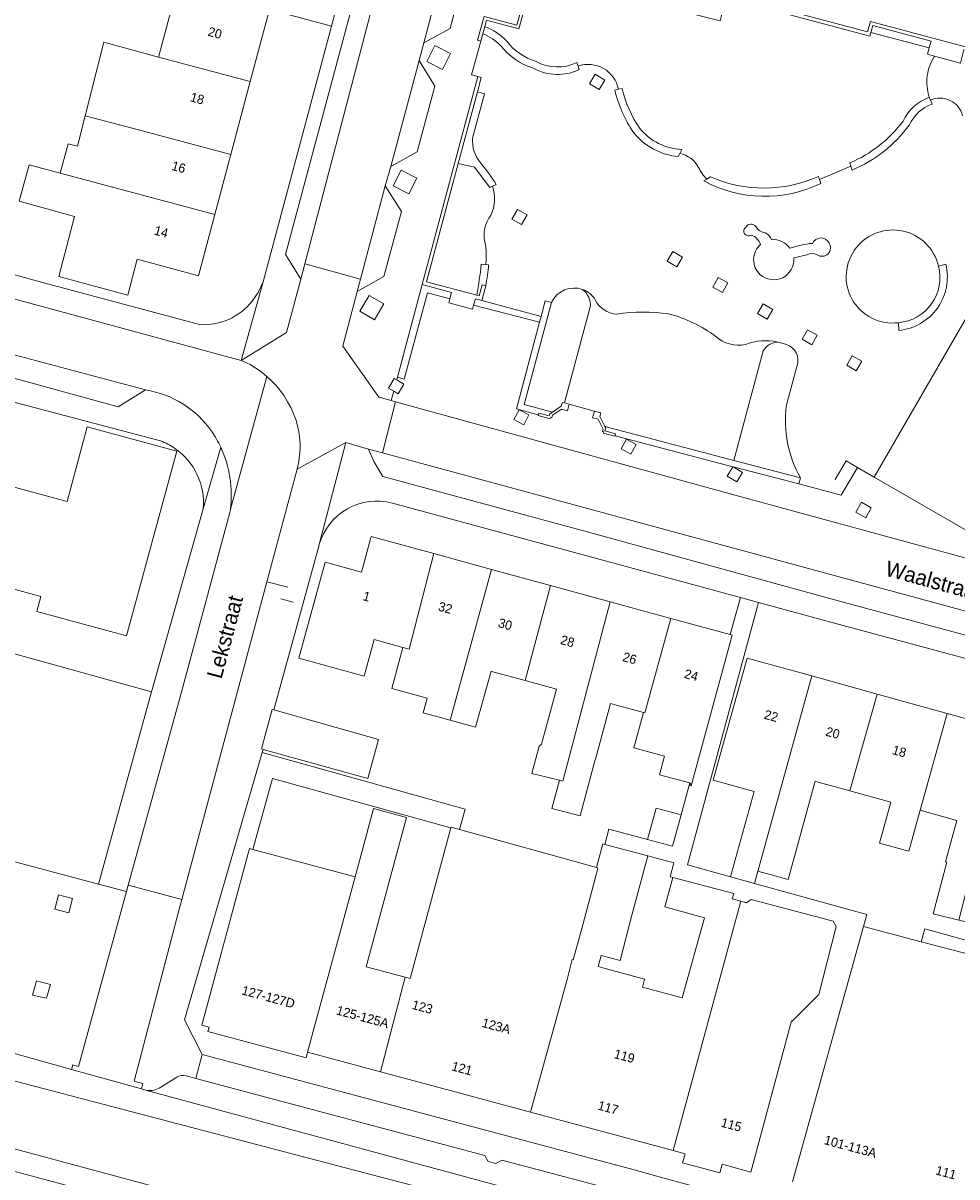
# Model space of a CAD drawing. Header units: metres. Extents: x 151448 to 154749, y 463108 to 465296.
# Tile 217 of 256: x 153521 to 153597, y 463524 to 463618. Entities that reach past the tile are written whole.
import ezdxf
from ezdxf.enums import TextEntityAlignment as Align

# ---------------------------------------------------------------- set-up
doc = ezdxf.new("R2010")
doc.units = ezdxf.units.M
for name, color, linetype, lineweight in [('B-PV-GR-BEPLANTING_CULTUUR_BODEMBEDEKKER-GV', 253, 'Continuous', 9), ('B-PV-GR-GROENVOORZIENING-GV', 253, 'Continuous', 9), ('B-PV-GR-HAAG-GV', 253, 'Continuous', 9), ('B-PV-IE-MEUBILAIR_WEGMEUBILAIR-G', 253, 'Continuous', 9), ('B-PV-IE-TERREINAFSCHEIDING_KUNSTMATIG_HEKWERK-G', 253, 'Continuous', 9), ('B-PV-IE-TERREINAFSCHEIDING_KUNSTMATIG_MUUR-GV', 253, 'Continuous', 9), ('B-PV-OG-BEBOUWING-GV', 1, 'Continuous', 9), ('B-PV-OG-BEBOUWING-T18', 2, 'Continuous', 9), ('B-PV-OG-TERREIN_BEGROEID-GV', 253, 'Continuous', 9), ('B-PV-OG-TERREIN_ERF-GV', 253, 'Continuous', 9), ('B-PV-OG-TOPOGRAFIE-T18', 2, 'Continuous', 9), ('B-PV-VH-GESLOTENVERHARDING_ASFALT-GV', 253, 'Continuous', 9), ('B-PV-VH-GESLOTENVERHARDING_KUNSTSTOF-GV', 253, 'Continuous', 9), ('B-PV-VH-OPENVERHARDING_BETONSTRAATSTEEN-GV', 253, 'Continuous', 9), ('B-PV-VH-OPENVERHARDING_STRAATBAKSTEEN-GV', 253, 'Continuous', 9), ('B-PV-VH-OPENVERHARDING_TEGEL-GV', 253, 'Continuous', 9)]:
    doc.layers.add(name, color=color, linetype=linetype, lineweight=lineweight)
doc.styles.add('Drong', font='txt', dxfattribs={"height": 1.8})

msp = doc.modelspace()

# ---------------------------------------------------------------- linework, layer by layer
at = {"layer": 'B-PV-GR-BEPLANTING_CULTUUR_BODEMBEDEKKER-GV', "flags": 128}
for points in [[(153602.296, 463613.42), (153602.007, 463613.497), (153602.173, 463614.116), (153597.438, 463615.386), (153597.153, 463614.319), (153595.043, 463614.885)], [(153594.628, 463611.545), (153594.726, 463611.296)]]:
    msp.add_lwpolyline(points, dxfattribs=at)
at = {"layer": 'B-PV-GR-BEPLANTING_CULTUUR_BODEMBEDEKKER-GV'}
for points in [[(153595.043, 463614.885, 0.098206), (153594.458, 463613.288)], [(153594.458, 463613.288, 0.097556), (153594.628, 463611.545)], [(153594.726, 463611.296, -0.472964), (153597.325, 463610.039)]]:
    msp.add_lwpolyline(points, format="xyb", dxfattribs=at)
at = {"layer": 'B-PV-GR-GROENVOORZIENING-GV', "flags": 128}
for points in [[(153558.526, 463617.277), (153558.365, 463616.689)], [(153566.191, 463613.783), (153566.098, 463614.066), (153566.001, 463614.357)], [(153569.673, 463612.249), (153569.377, 463612.187), (153569.084, 463612.125)], [(153557.924, 463611.98), (153556.367, 463606.166), (153557.677, 463605.868), (153558.94, 463604.207), (153559.141, 463604.312), (153559.435, 463604.467)], [(153557.521, 463608.218), (153558.496, 463611.827), (153557.924, 463611.98)], [(153594.726, 463611.296), (153594.628, 463611.545)], [(153594.849, 463610.987), (153594.726, 463611.296)], [(153574.243, 463606.721), (153574.362, 463606.975), (153574.516, 463607.303)], [(153588.166, 463606.207), (153588.256, 463605.933), (153588.356, 463605.63)], [(153576.858, 463605.064), (153576.564, 463604.894), (153576.316, 463604.743)], [(153585.823, 463604.547), (153585.708, 463604.864), (153585.617, 463605.114)], [(153558.835, 463597.94), (153558.593, 463597.956), (153558.235, 463597.978)], [(153595.972, 463597.979), (153595.367, 463597.834)], [(153557.874, 463595.46), (153558.072, 463595.407), (153558.312, 463596.303), (153558.608, 463596.224)], [(153592.118, 463593.23), (153592.149, 463592.601)]]:
    msp.add_lwpolyline(points, dxfattribs=at)
at = {"layer": 'B-PV-GR-GROENVOORZIENING-GV'}
for points in [[(153560.288, 463616.115, 0.111431), (153558.526, 463617.277)], [(153558.365, 463616.689, -0.109464), (153559.832, 463615.724)], [(153562.689, 463614.447, -0.155608), (153560.288, 463616.115)], [(153559.832, 463615.724, 0.150764), (153562.455, 463613.891)], [(153566.001, 463614.357, -0.242755), (153562.689, 463614.447)], [(153562.455, 463613.891, 0.233411), (153566.191, 463613.783)], [(153571.104, 463609.014, -0.091765), (153569.673, 463612.249)], [(153569.084, 463612.125, 0.091857), (153570.623, 463608.654)], [(153594.628, 463611.545, 0.195785), (153592.493, 463609.599)], [(153593.011, 463609.29, -0.201704), (153594.849, 463610.987)], [(153592.493, 463609.599, -0.134079), (153588.166, 463606.207)], [(153570.623, 463608.654, 0.201895), (153574.243, 463606.721)], [(153574.516, 463607.303, -0.213005), (153571.104, 463609.014)], [(153588.356, 463605.63, 0.135303), (153593.011, 463609.29)], [(153558.191, 463606.184, -0.189898), (153557.521, 463608.218)], [(153559.435, 463604.467, 0.048961), (153558.191, 463606.184)], [(153585.617, 463605.114, -0.212125), (153576.858, 463605.064)], [(153576.316, 463604.743, 0.241506), (153585.823, 463604.547)], [(153558.235, 463597.978, -0.01629), (153557.874, 463595.46)], [(153558.608, 463596.224, 0.011033), (153558.835, 463597.94)], [(153595.367, 463597.834, -0.467208), (153592.118, 463593.23)], [(153592.149, 463592.601, 0.456563), (153595.972, 463597.979)]]:
    msp.add_lwpolyline(points, format="xyb", dxfattribs=at)
at = {"layer": 'B-PV-GR-GROENVOORZIENING-GV', "flags": 128}
for points in [[(153589.884, 463616.802), (153594.619, 463615.544), (153594.771, 463616.11), (153590.039, 463617.379)], [(153555.738, 463615.086), (153554.452, 463615.737), (153553.801, 463614.453), (153555.085, 463613.803)], [(153568.275, 463612.941), (153567.481, 463613.405), (153567.027, 463612.626), (153567.821, 463612.163)], [(153553.008, 463604.978), (153551.722, 463605.629), (153551.071, 463604.345), (153552.355, 463603.695)], [(153561.176, 463602.432), (153560.725, 463601.645), (153561.508, 463601.195), (153561.961, 463601.982)], [(153573.787, 463599.007), (153573.342, 463598.224), (153574.124, 463597.779), (153574.569, 463598.562)], [(153555.685, 463595.165), (153555.826, 463595.693), (153553.442, 463596.332), (153551.423, 463588.794), (153551.977, 463588.645), (153553.86, 463595.645)], [(153577.487, 463596.902), (153577.042, 463596.12), (153577.825, 463595.675), (153578.27, 463596.457)], [(153549.563, 463593.463), (153550.321, 463594.758), (153549.143, 463595.449), (153548.385, 463594.154)], [(153558.29, 463595.032), (153557.754, 463595.176), (153557.611, 463594.644), (153562.967, 463593.267), (153563.094, 463593.745)], [(153563.935, 463594.867), (153563.429, 463595.002), (153563.094, 463593.745), (153562.967, 463593.267), (153561.089, 463586.229), (153562.863, 463585.742), (153562.904, 463585.888), (153563.753, 463585.65), (153563.802, 463585.827), (153564.015, 463585.968), (153561.723, 463586.577)], [(153581.132, 463594.752), (153580.675, 463593.977), (153581.45, 463593.52), (153581.907, 463594.295)], [(153584.747, 463592.657), (153584.296, 463591.878), (153585.075, 463591.427), (153585.526, 463592.206)], [(153588.372, 463590.55), (153587.92, 463589.772), (153588.698, 463589.319), (153589.15, 463590.097)], [(153551.123, 463587.672), (153551.497, 463587.459), (153551.948, 463588.249), (153551.366, 463588.581), (153551.162, 463588.698), (153550.711, 463587.906)], [(153561.686, 463584.939), (153562.108, 463585.734), (153561.315, 463586.154), (153560.894, 463585.359)], [(153584.021, 463580.131), (153584.154, 463580.636), (153578.741, 463582.031), (153568.271, 463584.8), (153568.341, 463584.662), (153568.282, 463584.446), (153569.147, 463584.211), (153569.103, 463584.05), (153578.682, 463581.534), (153578.69, 463581.531)], [(153570.033, 463583.779), (153569.591, 463582.995), (153570.373, 463582.554), (153570.815, 463583.338)], [(153578.69, 463581.531), (153578.682, 463581.534), (153578.211, 463580.769), (153578.988, 463580.292), (153579.459, 463581.058)], [(153589.462, 463577.388), (153589.918, 463578.183), (153589.125, 463578.638), (153588.669, 463577.843)], [(153525.032, 463546.453), (153523.905, 463546.749), (153523.6, 463545.588), (153524.727, 463545.292)], [(153523.252, 463539.461), (153522.096, 463539.777), (153521.794, 463538.608), (153522.933, 463538.355)]]:
    msp.add_lwpolyline(points, close=True, dxfattribs=at)
at = {"layer": 'B-PV-GR-HAAG-GV', "flags": 128}
for points in [[(153558.526, 463617.277), (153558.365, 463616.689)], [(153566.191, 463613.783), (153566.098, 463614.066), (153566.001, 463614.357)], [(153569.673, 463612.249), (153569.377, 463612.187), (153569.084, 463612.125)], [(153557.521, 463608.218), (153558.496, 463611.827), (153557.924, 463611.98), (153556.367, 463606.166)], [(153594.849, 463610.987), (153594.726, 463611.296), (153594.628, 463611.545)], [(153574.243, 463606.721), (153574.362, 463606.975)], [(153574.362, 463606.975), (153574.516, 463607.303)], [(153556.367, 463606.166), (153557.677, 463605.868), (153558.94, 463604.207), (153559.141, 463604.312), (153559.435, 463604.467)], [(153588.166, 463606.207), (153588.256, 463605.933), (153588.356, 463605.63)], [(153576.858, 463605.064), (153576.564, 463604.894), (153576.316, 463604.743)], [(153585.708, 463604.864), (153585.617, 463605.114)], [(153585.823, 463604.547), (153585.708, 463604.864)], [(153558.835, 463597.94), (153558.593, 463597.956), (153558.235, 463597.978)], [(153595.972, 463597.979), (153595.367, 463597.834)], [(153557.874, 463595.46), (153558.072, 463595.407), (153558.312, 463596.303), (153558.608, 463596.224)], [(153592.118, 463593.23), (153592.149, 463592.601)]]:
    msp.add_lwpolyline(points, dxfattribs=at)
at = {"layer": 'B-PV-GR-HAAG-GV'}
for points in [[(153560.288, 463616.115, 0.111431), (153558.526, 463617.277)], [(153558.365, 463616.689, -0.109464), (153559.832, 463615.724)], [(153562.689, 463614.447, -0.155608), (153560.288, 463616.115)], [(153559.832, 463615.724, 0.150764), (153562.455, 463613.891)], [(153566.001, 463614.357, -0.242755), (153562.689, 463614.447)], [(153562.455, 463613.891, 0.233411), (153566.191, 463613.783)], [(153571.104, 463609.014, -0.091765), (153569.673, 463612.249)], [(153569.084, 463612.125, 0.091857), (153570.623, 463608.654)], [(153594.628, 463611.545, 0.195785), (153592.493, 463609.599)], [(153593.011, 463609.29, -0.201704), (153594.849, 463610.987)], [(153592.493, 463609.599, -0.134079), (153588.166, 463606.207)], [(153570.623, 463608.654, 0.201895), (153574.243, 463606.721)], [(153574.516, 463607.303, -0.213005), (153571.104, 463609.014)], [(153588.356, 463605.63, 0.135303), (153593.011, 463609.29)], [(153558.191, 463606.184, -0.189898), (153557.521, 463608.218)], [(153559.435, 463604.467, 0.048961), (153558.191, 463606.184)], [(153585.617, 463605.114, -0.212125), (153576.858, 463605.064)], [(153576.316, 463604.743, 0.241506), (153585.823, 463604.547)], [(153558.235, 463597.978, -0.01629), (153557.874, 463595.46)], [(153558.608, 463596.224, 0.011033), (153558.835, 463597.94)], [(153595.367, 463597.834, -0.467208), (153592.118, 463593.23)], [(153592.149, 463592.601, 0.456563), (153595.972, 463597.979)]]:
    msp.add_lwpolyline(points, format="xyb", dxfattribs=at)
at = {"layer": 'B-PV-GR-HAAG-GV', "flags": 128}
for points in [[(153589.884, 463616.802), (153594.619, 463615.544), (153594.771, 463616.11), (153590.039, 463617.379)], [(153555.685, 463595.165), (153555.826, 463595.693), (153553.442, 463596.332), (153551.423, 463588.794), (153551.977, 463588.645), (153553.86, 463595.645)], [(153558.29, 463595.032), (153557.754, 463595.176), (153557.611, 463594.644), (153562.967, 463593.267), (153563.094, 463593.745)]]:
    msp.add_lwpolyline(points, close=True, dxfattribs=at)
at = {"layer": 'B-PV-IE-MEUBILAIR_WEGMEUBILAIR-G', "flags": 128}
for points in [[(153540.822, 463572.192), (153542.512, 463571.739)], [(153541.95, 463570.802), (153542.964, 463570.53)]]:
    msp.add_lwpolyline(points, dxfattribs=at)
at = {"layer": 'B-PV-IE-TERREINAFSCHEIDING_KUNSTMATIG_HEKWERK-G', "flags": 128}
for points in [[(153558.204, 463616.102), (153557.451, 463613.356), (153557.965, 463613.218)], [(153563.094, 463593.745), (153563.429, 463595.002)], [(153562.967, 463593.267), (153563.094, 463593.745)], [(153562.863, 463585.742), (153561.089, 463586.229), (153562.967, 463593.267)], [(153565.381, 463586.598), (153567.415, 463586.048)], [(153569.103, 463584.05), (153578.682, 463581.534)], [(153578.682, 463581.534), (153578.69, 463581.531)], [(153578.69, 463581.531), (153584.021, 463580.131)], [(153584.021, 463580.131), (153587.462, 463579.227), (153588.799, 463581.471)], [(153588.799, 463581.471), (153587.868, 463582.008), (153586.979, 463580.491)], [(153588.799, 463581.471), (153590.152, 463580.69)]]:
    msp.add_lwpolyline(points, dxfattribs=at)
at = {"layer": 'B-PV-IE-TERREINAFSCHEIDING_KUNSTMATIG_MUUR-GV', "flags": 128}
for points in [[(153564.729, 463621.016), (153564.877, 463621.556), (153563.009, 463622.068), (153562.786, 463621.255), (153562.224, 463621.409), (153561.122, 463617.386), (153558.474, 463618.112), (153557.943, 463616.173), (153558.204, 463616.102), (153558.365, 463616.689), (153558.526, 463617.277), (153558.672, 463617.812), (153561.291, 463617.094), (153562.384, 463621.082), (153564.582, 463620.48)], [(153577.533, 463618.357), (153577.777, 463618.292), (153578.135, 463619.631), (153589.804, 463616.502), (153589.884, 463616.802), (153590.039, 463617.379), (153594.771, 463616.11), (153594.619, 463615.544), (153594.482, 463615.035), (153595.043, 463614.885), (153597.153, 463614.319), (153597.438, 463615.386), (153602.173, 463614.116), (153602.007, 463613.497), (153602.296, 463613.42), (153602.533, 463614.301), (153589.849, 463617.702), (153589.62, 463616.848), (153577.966, 463619.973)], [(153557.965, 463613.218), (153553.442, 463596.332), (153555.826, 463595.693), (153555.685, 463595.165), (153555.601, 463594.853), (153557.529, 463594.337), (153557.611, 463594.644), (153557.754, 463595.176), (153558.29, 463595.032), (153558.608, 463596.224), (153558.312, 463596.303), (153558.072, 463595.407), (153557.874, 463595.46), (153553.792, 463596.554), (153556.367, 463606.166), (153557.924, 463611.98), (153558.236, 463613.145)], [(153562.904, 463585.888), (153562.863, 463585.742), (153562.85, 463585.695), (153563.835, 463585.42), (153563.862, 463585.516), (153563.959, 463585.489), (153564.02, 463585.709), (153564.764, 463586.204), (153565.234, 463586.072), (153565.381, 463586.598), (153564.988, 463586.708), (153564.822, 463586.754), (153564.736, 463586.447), (153564.015, 463585.968), (153563.802, 463585.827), (153563.753, 463585.65)], [(153569.103, 463584.05), (153569.147, 463584.211), (153568.282, 463584.446), (153568.341, 463584.662), (153568.271, 463584.8), (153567.865, 463585.596), (153567.948, 463585.903), (153567.415, 463586.048), (153567.424, 463586.031), (153567.283, 463585.509), (153567.734, 463585.386), (153568.143, 463584.584), (153568.087, 463584.378), (153568.184, 463584.352), (153568.16, 463584.26), (153569.092, 463584.007)]]:
    msp.add_lwpolyline(points, close=True, dxfattribs=at)
at = {"layer": 'B-PV-OG-BEBOUWING-GV', "flags": 128}
for points in [[(153533.585, 463620.653), (153531.449, 463621.223), (153531.104, 463619.928), (153533.24, 463619.358), (153532.074, 463614.984), (153532.027, 463614.808), (153539.467, 463612.824), (153541.025, 463618.67)], [(153537.885, 463606.891), (153539.467, 463612.824), (153532.027, 463614.808), (153527.575, 463616.004), (153526.064, 463610.042), (153529.981, 463608.998)], [(153536.588, 463602.025), (153537.885, 463606.891), (153529.981, 463608.998), (153526.064, 463610.042), (153525.439, 463607.576), (153524.669, 463607.771), (153524.022, 463605.375)], [(153524.022, 463605.375), (153521.505, 463606.055), (153520.703, 463603.087), (153525.208, 463601.868), (153523.92, 463596.985), (153529.519, 463595.476), (153530.285, 463598.381), (153535.261, 463597.047), (153536.588, 463602.025)], [(153551.858, 463566.848), (153552.375, 463566.707), (153554.384, 463574.474), (153549.306, 463575.862), (153548.517, 463572.978), (153545.546, 463573.79), (153543.41, 463565.977), (153546.381, 463565.165), (153548.715, 463564.526), (153549.524, 463567.486)], [(153555.72, 463560.931), (153559.072, 463573.192), (153554.384, 463574.474), (153552.375, 463566.707), (153551.858, 463566.848), (153550.958, 463563.502), (153553.843, 463562.722), (153553.518, 463561.534)], [(153561.809, 463564.153), (153563.873, 463571.879), (153559.072, 463573.192), (153555.72, 463560.931), (153557.765, 463560.372), (153559.039, 463564.933), (153559.171, 463564.874)], [(153563.873, 463571.879), (153561.809, 463564.153), (153564.353, 463563.457), (153563.13, 463558.983), (153562.934, 463558.823), (153562.339, 463556.607), (153564.582, 463556.066), (153564.854, 463556), (153568.696, 463570.56)], [(153571.531, 463561.525), (153573.625, 463569.212), (153568.696, 463570.56), (153564.854, 463556), (153564.582, 463556.066), (153563.971, 463553.781), (153566.278, 463553.164), (153567.474, 463557.633), (153567.516, 463557.784), (153568.746, 463562.286), (153568.93, 463562.236), (153571.421, 463561.555)], [(153573.625, 463569.212), (153571.531, 463561.525), (153571.421, 463561.555), (153570.642, 463558.69), (153573.123, 463558.016), (153572.714, 463556.508), (153575.166, 463555.842), (153575.233, 463555.824), (153575.18, 463555.631), (153575.277, 463555.605), (153578.603, 463567.851), (153578.459, 463567.89)], [(153580.728, 463548.76), (153585.08, 463564.536), (153579.823, 463565.991), (153577.649, 463558.132), (153577.079, 463556.072), (153580.408, 463555.15), (153578.774, 463549.303), (153578.475, 463548.229), (153580.43, 463547.686), (153580.707, 463548.684)], [(153590.387, 463563.068), (153585.08, 463564.536), (153580.728, 463548.76), (153580.707, 463548.684), (153583.159, 463548.003), (153585.367, 463555.982), (153585.5, 463555.945), (153588.185, 463555.202)], [(153593.884, 463553.62), (153596.091, 463561.49), (153590.387, 463563.068), (153588.185, 463555.202), (153591.51, 463554.282), (153590.588, 463550.948), (153592.963, 463550.291)], [(153541.389, 463561.772), (153541.244, 463561.813), (153540.379, 463558.61), (153540.51, 463558.573), (153548.539, 463556.342), (153549.012, 463556.211), (153549.892, 463559.379)], [(153596.091, 463561.49), (153593.884, 463553.62), (153596.869, 463552.794), (153595.938, 463549.431), (153596.054, 463549.399), (153594.954, 463545.217), (153597.017, 463544.696), (153598.083, 463548.838), (153601.035, 463560.122)], [(153549.485, 463553.76), (153548.726, 463550.919), (153547.998, 463548.213), (153544.124, 463533.966), (153550.06, 463532.37), (153552.042, 463540.067), (153548.9, 463540.911), (153552.16, 463553.04)], [(153574.469, 463553.25), (153572.43, 463553.798), (153571.744, 463551.243), (153573.782, 463550.695)], [(153562.248, 463529.094), (153565.202, 463539.89), (153565.633, 463541.493), (153565.713, 463541.472), (153566.394, 463544.017), (153567.557, 463548.366), (153567.714, 463548.932), (153567.587, 463548.967), (153556.48, 463552.069), (153555.783, 463552.264), (153555.762, 463552.185), (153552.473, 463539.951), (153552.042, 463540.067), (153550.06, 463532.37), (153556.104, 463530.745)], [(153544.124, 463533.966), (153547.998, 463548.213), (153539.683, 463550.448), (153539.402, 463550.524), (153535.54, 463536.16), (153536.124, 463536.003), (153536.03, 463535.65), (153544.001, 463533.508)], [(153565.713, 463541.472), (153565.633, 463541.493), (153565.202, 463539.89), (153562.248, 463529.094), (153568.079, 463527.526), (153573.812, 463525.985), (153579.312, 463546.227), (153578.604, 463546.421), (153578.739, 463546.853), (153573.794, 463548.152), (153573.145, 463545.773), (153576.361, 463544.881), (153574.565, 463538.389), (153571.331, 463539.258), (153571.507, 463539.914), (153568.111, 463540.827), (153567.74, 463540.927), (153567.979, 463541.833), (153569.509, 463541.428), (153570.478, 463545.09), (153571.757, 463549.924), (153568.273, 463550.845), (153568.123, 463550.885), (153567.587, 463548.967), (153567.714, 463548.932), (153567.557, 463548.366), (153566.394, 463544.017)], [(153573.812, 463525.985), (153574.787, 463525.723), (153574.593, 463524.999), (153577.625, 463524.184), (153577.807, 463524.864), (153580.136, 463524.238), (153583.437, 463536.517), (153583.494, 463536.501), (153585.657, 463538.663), (153587.063, 463544.176), (153586.82, 463544.609), (153580.158, 463546.367), (153579.793, 463546.096), (153579.312, 463546.227)]]:
    msp.add_lwpolyline(points, close=True, dxfattribs=at)
for points in [[(153600.649, 463598.843), (153590.152, 463580.69), (153598.411, 463575.923)], [(153514.586, 463573.125), (153522.465, 463570.983), (153522.137, 463569.775), (153529.407, 463567.797), (153533.507, 463582.793), (153526.232, 463584.759), (153524.59, 463578.702), (153514.589, 463581.413)], [(153628.865, 463523.323), (153630.001, 463527.458), (153631.434, 463527.106), (153631.957, 463529.023), (153633.137, 463533.349), (153626.888, 463535.095), (153625.489, 463535.486), (153625.206, 463534.61), (153623.076, 463535.183), (153620.863, 463535.778), (153603.274, 463540.51), (153603.208, 463540.527), (153597.302, 463542.072), (153593.97, 463542.943), (153589.274, 463544.171), (153583.522, 463523.446)]]:
    msp.add_lwpolyline(points, dxfattribs=at)
at = {"layer": 'B-PV-OG-TERREIN_BEGROEID-GV'}
for points in [[(153566.467, 463595.926, 0.389978), (153563.935, 463594.867)], [(153567.085, 463594.504, 0.272695), (153566.467, 463595.926)], [(153582.326, 463591.657, 0.254844), (153581.141, 463590.931)], [(153582.752, 463591.539, 0.023009), (153582.326, 463591.657)], [(153583.95, 463589.965, 0.4091), (153582.752, 463591.539)], [(153584.154, 463580.636, -0.159896), (153583.013, 463586.458)]]:
    msp.add_lwpolyline(points, format="xyb", dxfattribs=at)
at = {"layer": 'B-PV-OG-TERREIN_BEGROEID-GV', "flags": 128}
for points in [[(153563.935, 463594.867), (153561.723, 463586.577), (153564.015, 463585.968), (153564.736, 463586.447), (153564.822, 463586.754), (153564.988, 463586.708)], [(153564.988, 463586.708), (153567.085, 463594.504)], [(153581.141, 463590.931), (153578.741, 463582.031), (153584.154, 463580.636)], [(153583.013, 463586.458), (153583.95, 463589.965)]]:
    msp.add_lwpolyline(points, dxfattribs=at)
at = {"layer": 'B-PV-OG-TERREIN_ERF-GV', "flags": 128}
for points in [[(153539.616, 463594.973), (153540.122, 463595.686), (153540.511, 463596.548), (153546.077, 463617.324), (153541.025, 463618.67), (153539.467, 463612.824), (153537.885, 463606.891), (153536.588, 463602.025), (153535.261, 463597.047), (153530.285, 463598.381), (153529.519, 463595.476), (153523.92, 463596.985), (153525.208, 463601.868), (153520.703, 463603.087), (153521.505, 463606.055), (153524.022, 463605.375), (153524.669, 463607.771), (153525.439, 463607.576), (153526.064, 463610.042), (153527.575, 463616.004), (153532.027, 463614.808), (153532.074, 463614.984), (153533.24, 463619.358)], [(153512.985, 463599.115), (153523.108, 463596.349), (153535.357, 463593.079)], [(153532.182, 463583.626), (153486.295, 463595.733)], [(153514.589, 463581.413), (153524.59, 463578.702), (153526.232, 463584.759), (153533.507, 463582.793), (153529.407, 463567.797), (153522.137, 463569.775), (153522.465, 463570.983), (153514.586, 463573.125)], [(153545.082, 463575.214), (153545.043, 463575.071), (153541.389, 463561.772), (153549.892, 463559.379), (153549.012, 463556.211), (153548.539, 463556.342), (153540.51, 463558.573), (153540.434, 463558.313), (153556.939, 463553.719), (153556.48, 463552.069), (153567.587, 463548.967), (153568.123, 463550.885), (153568.273, 463550.845), (153568.607, 463552.086), (153571.744, 463551.243), (153572.43, 463553.798), (153574.469, 463553.25), (153575.166, 463555.842), (153572.714, 463556.508), (153573.123, 463558.016), (153570.642, 463558.69), (153571.421, 463561.555), (153568.93, 463562.236), (153568.746, 463562.286), (153567.516, 463557.784), (153567.474, 463557.633), (153566.278, 463553.164), (153563.971, 463553.781), (153564.582, 463556.066), (153562.339, 463556.607), (153562.934, 463558.823), (153563.13, 463558.983), (153564.353, 463563.457), (153561.809, 463564.153), (153559.171, 463564.874), (153559.039, 463564.933), (153557.765, 463560.372), (153555.72, 463560.931), (153553.518, 463561.534), (153553.843, 463562.722), (153550.958, 463563.502), (153551.858, 463566.848), (153549.524, 463567.486), (153548.715, 463564.526), (153546.381, 463565.165), (153543.41, 463565.977), (153545.546, 463573.79), (153548.517, 463572.978), (153549.306, 463575.862), (153554.384, 463574.474), (153559.072, 463573.192), (153563.873, 463571.879), (153568.696, 463570.56), (153573.625, 463569.212), (153578.459, 463567.89), (153579.283, 463570.904), (153551.026, 463578.573)], [(153518.903, 463566.708), (153521.101, 463566.101), (153531.453, 463563.245), (153535.651, 463578.115)]]:
    msp.add_lwpolyline(points, dxfattribs=at)
at = {"layer": 'B-PV-OG-TERREIN_ERF-GV'}
for points in [[(153535.357, 463593.079, 0.248459), (153539.616, 463594.973)], [(153533.345, 463583.014, 0.064996), (153532.182, 463583.626)], [(153535.651, 463578.115, 0.273258), (153533.345, 463583.014)], [(153551.026, 463578.573, 0.409399), (153545.082, 463575.214)]]:
    msp.add_lwpolyline(points, format="xyb", dxfattribs=at)
at = {"layer": 'B-PV-OG-TERREIN_ERF-GV', "flags": 128}
for points in [[(153596.091, 463561.49), (153601.035, 463560.122), (153606.486, 463558.614), (153607.759, 463563.216), (153586.233, 463569.018), (153580.747, 463570.507), (153574.99, 463549.197), (153578.475, 463548.229), (153578.774, 463549.303), (153580.408, 463555.15), (153577.079, 463556.072), (153577.649, 463558.132), (153579.823, 463565.991), (153585.08, 463564.536), (153590.387, 463563.068)], [(153518.903, 463566.708), (153517.02, 463559.931), (153516.368, 463557.637), (153514.498, 463551.062), (153514.807, 463550.97), (153516.728, 463550.401), (153520.361, 463549.426), (153522.793, 463548.772), (153527.143, 463547.613), (153531.453, 463563.245), (153521.101, 463566.101)], [(153547.998, 463548.213), (153548.726, 463550.919), (153549.485, 463553.76), (153552.16, 463553.04), (153548.9, 463540.911), (153552.042, 463540.067), (153552.473, 463539.951), (153555.762, 463552.185), (153541.288, 463556.214), (153539.683, 463550.448)], [(153593.884, 463553.62), (153592.963, 463550.291), (153590.588, 463550.948), (153591.51, 463554.282), (153588.185, 463555.202), (153585.5, 463555.945), (153585.367, 463555.982), (153583.159, 463548.003), (153580.707, 463548.684), (153580.43, 463547.686), (153589.547, 463545.154), (153589.274, 463544.171), (153593.97, 463542.943), (153594.26, 463543.99), (153602.081, 463541.825), (153604.541, 463550.713), (153601.473, 463551.562), (153601.186, 463551.641), (153599.288, 463544.122), (153597.017, 463544.696), (153594.954, 463545.217), (153596.054, 463549.399), (153595.938, 463549.431), (153596.869, 463552.794)], [(153568.111, 463540.827), (153571.507, 463539.914), (153571.331, 463539.258), (153574.565, 463538.389), (153576.361, 463544.881), (153573.145, 463545.773), (153573.794, 463548.152), (153573.575, 463548.21), (153573.88, 463549.363), (153571.757, 463549.924), (153570.478, 463545.09), (153569.509, 463541.428), (153567.979, 463541.833), (153567.74, 463540.927)]]:
    msp.add_lwpolyline(points, close=True, dxfattribs=at)
at = {"layer": 'B-PV-VH-GESLOTENVERHARDING_ASFALT-GV', "flags": 128}
for points in [[(153530.637, 463530.988), (153524.944, 463532.569), (153520.32, 463533.853), (153515.624, 463536.656), (153514.396, 463534.603)], [(153505.036, 463530.228), (153516.963, 463527.026), (153566.23, 463513.761), (153567.726, 463519.193), (153513.954, 463533.304)], [(153513.954, 463533.304), (153567.726, 463519.193), (153568.176, 463520.827), (153531.066, 463530.872), (153530.637, 463530.988)]]:
    msp.add_lwpolyline(points, dxfattribs=at)
msp.add_lwpolyline([(153516.963, 463527.026), (153516.87, 463526.712), (153514.831, 463526.142), (153513.302, 463526.203), (153517.691, 463524.928), (153518.616, 463524.751), (153565.775, 463512.108), (153566.23, 463513.761)], close=True, dxfattribs=at)
at = {"layer": 'B-PV-VH-GESLOTENVERHARDING_KUNSTSTOF-GV', "flags": 128}
for points in [[(153595.043, 463614.885), (153594.482, 463615.035), (153594.619, 463615.544), (153589.884, 463616.802), (153589.804, 463616.502), (153578.135, 463619.631), (153577.777, 463618.292), (153577.633, 463617.754), (153564.729, 463621.016), (153564.582, 463620.48), (153562.384, 463621.082), (153561.291, 463617.094), (153558.672, 463617.812), (153558.526, 463617.277)], [(153566.001, 463614.357), (153566.098, 463614.066)], [(153569.377, 463612.187), (153569.673, 463612.249)], [(153574.516, 463607.303), (153574.362, 463606.975)], [(153559.141, 463604.312), (153558.94, 463604.207), (153557.677, 463605.868), (153556.367, 463606.166), (153553.792, 463596.554), (153557.874, 463595.46)], [(153585.617, 463605.114), (153585.708, 463604.864), (153588.256, 463605.933), (153588.166, 463606.207)], [(153576.564, 463604.894), (153576.858, 463605.064)], [(153583.63, 463598.487), (153584.675, 463598.745)], [(153558.235, 463597.978), (153558.593, 463597.956)], [(153567.085, 463594.504), (153564.988, 463586.708), (153565.381, 463586.598), (153567.415, 463586.048), (153567.948, 463585.903), (153567.865, 463585.596), (153568.271, 463584.8), (153578.741, 463582.031), (153581.141, 463590.931)]]:
    msp.add_lwpolyline(points, dxfattribs=at)
at = {"layer": 'B-PV-VH-GESLOTENVERHARDING_KUNSTSTOF-GV'}
for points in [[(153558.526, 463617.277, -0.111431), (153560.288, 463616.115)], [(153560.288, 463616.115, 0.155608), (153562.689, 463614.447)], [(153562.689, 463614.447, 0.242755), (153566.001, 463614.357)], [(153566.098, 463614.066, -0.459057), (153569.377, 463612.187)], [(153594.458, 463613.288, -0.098206), (153595.043, 463614.885)], [(153594.628, 463611.545, -0.097556), (153594.458, 463613.288)], [(153569.673, 463612.249, 0.091765), (153571.104, 463609.014)], [(153592.493, 463609.599, -0.195785), (153594.628, 463611.545)], [(153588.166, 463606.207, 0.134079), (153592.493, 463609.599)], [(153571.104, 463609.014, 0.213005), (153574.516, 463607.303)], [(153574.362, 463606.975, -0.224837), (153575.881, 463605.844)], [(153575.881, 463605.844, 0.078987), (153576.564, 463604.894)], [(153576.858, 463605.064, 0.212125), (153585.617, 463605.114)], [(153559.012, 463601.949, 0.200994), (153559.141, 463604.312)], [(153558.53, 463599.791, -0.227117), (153559.012, 463601.949)], [(153580.547, 463601.039, 0.52657), (153579.719, 463601.001)], [(153581.322, 463600.533, -0.258312), (153580.547, 463601.039)], [(153579.719, 463601.001, 0.965958), (153580.175, 463600.345)], [(153580.175, 463600.345, -0.213006), (153580.926, 463599.589)], [(153581.799, 463599.971, 0.170241), (153581.322, 463600.533)], [(153586.485, 463599.716, 0.626876), (153585.145, 463599.672)], [(153595.367, 463597.834, 0.628872), (153588.698, 463599.318)], [(153558.593, 463597.956, 0.089906), (153558.53, 463599.791)], [(153580.926, 463599.589, 0.44693), (153580.897, 463597.13)], [(153583.3, 463599.273, 0.28134), (153581.799, 463599.971)], [(153585.145, 463599.672, 0.067747), (153583.3, 463599.273)], [(153585.51, 463598.747, 0.838476), (153586.485, 463599.716)], [(153588.698, 463599.318, 0.672481), (153592.118, 463593.23)], [(153580.897, 463597.13, 0.674924), (153583.63, 463598.487)], [(153584.675, 463598.745, -0.239523), (153585.51, 463598.747)], [(153557.874, 463595.46, 0.01629), (153558.235, 463597.978)], [(153592.118, 463593.23, 0.467208), (153595.367, 463597.834)], [(153567.494, 463595.098, 0.165502), (153566.467, 463595.926)], [(153566.467, 463595.926, -0.272695), (153567.085, 463594.504)], [(153569.253, 463593.923, -0.277566), (153567.494, 463595.098)], [(153573.45, 463593.949, 0.07672), (153569.253, 463593.923)], [(153577.284, 463592.112, 0.099521), (153573.45, 463593.949)], [(153579.69, 463591.454, -0.234388), (153577.284, 463592.112)], [(153582.326, 463591.657, 0.149836), (153579.69, 463591.454)], [(153581.141, 463590.931, -0.254844), (153582.326, 463591.657)]]:
    msp.add_lwpolyline(points, format="xyb", dxfattribs=at)
at = {"layer": 'B-PV-VH-OPENVERHARDING_BETONSTRAATSTEEN-GV', "flags": 128}
for points in [[(153551.694, 463633.729), (153542.331, 463598.775), (153542.573, 463598.387), (153543.393, 463597.072), (153543.575, 463596.777), (153543.9, 463598.022), (153551.704, 463627.791), (153553.193, 463633.342), (153574.532, 463712.306), (153577.127, 463721.939), (153577.015, 463721.964), (153577.288, 463723.006), (153577.068, 463722.7), (153575.147, 463721.561), (153572.729, 463712.65), (153569.089, 463698.671)], [(153555.834, 463624.537), (153553.584, 463615.973), (153555.699, 463617.13), (153557.079, 463622.452)], [(153553.194, 463614.518), (153550.887, 463605.926), (153553.029, 463607.111), (153554.469, 463612.432)], [(153550.435, 463604.35), (153548.424, 463596.773), (153548.155, 463595.758), (153549.46, 463596.487), (153550.329, 463596.972), (153551.769, 463602.264)], [(153488.695, 463599.222), (153490.266, 463596.839), (153504.775, 463592.969), (153528.738, 463586.4), (153530.972, 463587.764), (153509.802, 463593.404)], [(153548.424, 463596.773), (153543.9, 463598.022), (153543.575, 463596.777), (153542.406, 463592.438), (153539.666, 463590.729), (153538.744, 463590.156), (153539.451, 463589.822), (153539.931, 463589.537), (153540.3, 463589.289), (153540.824, 463588.871), (153541.153, 463588.573), (153541.611, 463588.089), (153541.824, 463587.831), (153542.215, 463587.289), (153542.504, 463586.813), (153542.757, 463586.333), (153542.935, 463585.955), (153543.162, 463585.364), (153543.282, 463584.964), (153543.415, 463584.351), (153543.473, 463583.933), (153543.513, 463583.413), (153543.513, 463582.995), (153543.482, 463582.471), (153543.411, 463581.951), (153543.273, 463581.339), (153547.233, 463583.502), (153549.078, 463582.964), (153550.215, 463582.653), (153551.277, 463586.812), (153550.919, 463586.911), (153550.131, 463587.128), (153549.92, 463587.186), (153546.984, 463591.328), (153548.155, 463595.758)], [(153549.078, 463582.964), (153549.522, 463581.951), (153550.233, 463580.73), (153567.239, 463576.14), (153586.742, 463570.772), (153613.928, 463563.435), (153614.433, 463565.21), (153550.215, 463582.653)]]:
    msp.add_lwpolyline(points, close=True, dxfattribs=at)
at = {"layer": 'B-PV-VH-OPENVERHARDING_STRAATBAKSTEEN-GV', "flags": 128}
for points in [[(153559.291, 463641.009), (153563.042, 463655.222), (153577.993, 463711.381), (153580.552, 463721.005), (153577.127, 463721.939), (153574.532, 463712.306), (153553.193, 463633.342), (153551.704, 463627.791), (153543.9, 463598.022)], [(153543.9, 463598.022), (153548.424, 463596.773), (153550.435, 463604.35), (153550.887, 463605.926), (153553.194, 463614.518), (153553.584, 463615.973), (153555.834, 463624.537), (153555.846, 463624.581), (153555.857, 463624.632), (153557.42, 463632.248), (153558.991, 463639.865)], [(153537.859, 463578.069), (153540.824, 463588.871), (153540.3, 463589.289), (153539.931, 463589.537), (153539.451, 463589.822), (153538.744, 463590.156), (153498.575, 463601.044), (153485.495, 463604.524)], [(153488.695, 463599.222), (153509.802, 463593.404), (153530.972, 463587.764)], [(153543.273, 463581.339), (153543.411, 463581.951), (153543.482, 463582.471), (153543.513, 463582.995), (153543.513, 463583.413), (153543.473, 463583.933), (153543.415, 463584.351), (153543.282, 463584.964), (153543.162, 463585.364), (153542.935, 463585.955), (153542.757, 463586.333), (153542.504, 463586.813), (153542.215, 463587.289), (153541.824, 463587.831), (153541.611, 463588.089), (153541.153, 463588.573), (153540.824, 463588.871), (153537.859, 463578.069), (153537.857, 463578.053)], [(153537.822, 463577.812), (153533.982, 463563.631), (153529.561, 463547.551), (153531.3, 463547.084), (153533.908, 463546.386), (153540.822, 463572.192), (153543.273, 463581.339)], [(153533.499, 463531.956), (153532.195, 463531.124)], [(153569.117, 463522.762), (153559.916, 463525.2), (153559.419, 463524.942), (153558.809, 463525.091), (153558.519, 463525.578), (153535.049, 463531.843), (153534.255, 463532.055)], [(153531.066, 463530.872), (153568.176, 463520.827), (153571.467, 463519.967)], [(153569.06, 463511.227), (153565.775, 463512.108), (153518.616, 463524.751)]]:
    msp.add_lwpolyline(points, dxfattribs=at)
at = {"layer": 'B-PV-VH-OPENVERHARDING_STRAATBAKSTEEN-GV'}
for points in [[(153530.972, 463587.764, -0.204906), (153536.349, 463584.39)], [(153536.349, 463584.39, -0.040128), (153537.068, 463583.117)], [(153537.068, 463583.117, -0.143247), (153537.859, 463578.069)], [(153537.857, 463578.053, -0.012781), (153537.822, 463577.812)], [(153534.255, 463532.055, 0.199774), (153533.499, 463531.956)], [(153532.195, 463531.124, -0.176839), (153531.066, 463530.872)]]:
    msp.add_lwpolyline(points, format="xyb", dxfattribs=at)
at = {"layer": 'B-PV-VH-OPENVERHARDING_STRAATBAKSTEEN-GV', "flags": 128}
msp.add_lwpolyline([(153614.433, 463565.21), (153615.566, 463569.204), (153579.353, 463579.088), (153551.277, 463586.812), (153550.215, 463582.653)], close=True, dxfattribs=at)
at = {"layer": 'B-PV-VH-OPENVERHARDING_TEGEL-GV', "flags": 128}
for points in [[(153543.575, 463596.777), (153543.393, 463597.072), (153542.573, 463598.387), (153542.331, 463598.775), (153551.694, 463633.729), (153569.089, 463698.671), (153572.729, 463712.65), (153575.147, 463721.561), (153577.068, 463722.7), (153577.288, 463723.006), (153577.941, 463725.559), (153576.628, 463727.923), (153576.223, 463728.038), (153575.321, 463727.514), (153574.776, 463728.45), (153570.963, 463729.535)], [(153574.245, 463723.571), (153571.367, 463713.096), (153570.539, 463709.925), (153569.197, 463704.793), (153561.929, 463676.968), (153561.711, 463676.133), (153554.07, 463646.882), (153552.944, 463642.73), (153552.433, 463640.843), (153550.582, 463634.018), (153547.831, 463623.871), (153546.456, 463618.739), (153546.077, 463617.324), (153540.511, 463596.548), (153538.744, 463590.156), (153539.666, 463590.729), (153542.406, 463592.438), (153543.575, 463596.777)], [(153520.72, 463624.239), (153523.035, 463623.623), (153531.449, 463621.223), (153533.585, 463620.653), (153541.025, 463618.67), (153546.077, 463617.324), (153546.456, 463618.739), (153541.402, 463620.087), (153541.54, 463620.603), (153534.1, 463622.586), (153531.834, 463623.19), (153524.453, 463625.304), (153521.302, 463626.108), (153522.678, 463631.503), (153524.279, 463637.778), (153523.28, 463638.024), (153522.262, 463638.275), (153521.117, 463634.029), (153518.002, 463634.846)], [(153557.079, 463622.452), (153555.699, 463617.13), (153553.584, 463615.973), (153553.194, 463614.518), (153554.469, 463612.432), (153553.029, 463607.111), (153550.887, 463605.926), (153550.435, 463604.35), (153551.769, 463602.264), (153550.329, 463596.972), (153549.46, 463596.487), (153548.155, 463595.758), (153546.984, 463591.328), (153549.92, 463587.186), (153550.131, 463587.128), (153550.919, 463586.911), (153551.123, 463587.672), (153550.711, 463587.906), (153551.162, 463588.698), (153551.366, 463588.581), (153551.423, 463588.794), (153553.442, 463596.332), (153557.965, 463613.218), (153557.451, 463613.356), (153558.204, 463616.102), (153557.943, 463616.173), (153558.474, 463618.112), (153561.122, 463617.386), (153562.224, 463621.409)], [(153577.966, 463619.973), (153589.62, 463616.848), (153589.849, 463617.702), (153602.533, 463614.301), (153606.743, 463613.175), (153616.157, 463610.657), (153635.482, 463605.467), (153643.319, 463600.973), (153652.369, 463595.672)], [(153558.365, 463616.689), (153558.204, 463616.102), (153557.451, 463613.356), (153557.965, 463613.218), (153558.236, 463613.145), (153557.924, 463611.98), (153558.496, 463611.827), (153557.521, 463608.218)], [(153566.098, 463614.066), (153566.191, 463613.783)], [(153569.084, 463612.125), (153569.377, 463612.187)], [(153594.726, 463611.296), (153594.849, 463610.987)], [(153490.465, 463605.27), (153485.375, 463606.659), (153485.319, 463606.407), (153484.382, 463606.615), (153484.448, 463606.912), (153484.012, 463607.031), (153485.043, 463605.287), (153485.495, 463604.524), (153498.575, 463601.044), (153538.744, 463590.156), (153540.511, 463596.548), (153540.122, 463595.686), (153539.616, 463594.973)], [(153574.362, 463606.975), (153574.243, 463606.721)], [(153588.356, 463605.63), (153588.256, 463605.933), (153585.708, 463604.864), (153585.823, 463604.547)], [(153535.357, 463593.079), (153523.108, 463596.349), (153512.985, 463599.115), (153511.91, 463599.409), (153491.385, 463605.017)], [(153576.316, 463604.743), (153576.564, 463604.894)], [(153584.154, 463580.636), (153584.021, 463580.131), (153587.462, 463579.227), (153588.799, 463581.471), (153590.152, 463580.69), (153600.649, 463598.843), (153598.18, 463600.249), (153599.419, 463605.026), (153599.872, 463604.908)], [(153559.435, 463604.467), (153559.141, 463604.312)], [(153530.972, 463587.764), (153528.738, 463586.4), (153504.775, 463592.969), (153490.266, 463596.839), (153488.695, 463599.222)], [(153584.675, 463598.745), (153583.63, 463598.487)], [(153558.593, 463597.956), (153558.835, 463597.94)], [(153595.367, 463597.834), (153595.972, 463597.979)], [(153481.344, 463597.031), (153486.295, 463595.733), (153532.182, 463583.626)], [(153598.411, 463575.923), (153590.152, 463580.69), (153588.799, 463581.471), (153587.462, 463579.227), (153584.021, 463580.131), (153578.69, 463581.531), (153579.459, 463581.058), (153578.988, 463580.292), (153578.211, 463580.769), (153578.682, 463581.534), (153569.103, 463584.05), (153569.092, 463584.007), (153568.16, 463584.26), (153568.184, 463584.352), (153568.087, 463584.378), (153568.143, 463584.584), (153567.734, 463585.386), (153567.283, 463585.509), (153567.424, 463586.031), (153567.415, 463586.048), (153565.381, 463586.598), (153565.234, 463586.072), (153564.764, 463586.204), (153564.02, 463585.709), (153563.959, 463585.489), (153563.862, 463585.516), (153563.835, 463585.42), (153562.85, 463585.695), (153562.863, 463585.742), (153561.089, 463586.229), (153562.967, 463593.267), (153557.611, 463594.644), (153557.529, 463594.337), (153555.601, 463594.853), (153555.685, 463595.165), (153553.86, 463595.645), (153551.977, 463588.645), (153551.423, 463588.794), (153551.366, 463588.581), (153551.948, 463588.249), (153551.497, 463587.459), (153551.123, 463587.672), (153550.919, 463586.911), (153551.277, 463586.812), (153579.353, 463579.088), (153615.566, 463569.204)], [(153558.608, 463596.224), (153558.29, 463595.032), (153563.094, 463593.745), (153563.429, 463595.002), (153563.935, 463594.867)], [(153592.149, 463592.601), (153592.118, 463593.23)], [(153583.95, 463589.965), (153583.013, 463586.458)], [(153534.255, 463532.055), (153535.049, 463531.843), (153535.562, 463533.773), (153534.117, 463536.608), (153540.434, 463558.313), (153540.51, 463558.573), (153540.379, 463558.61), (153541.244, 463561.813), (153541.389, 463561.772), (153545.043, 463575.071), (153545.082, 463575.214), (153547.233, 463583.502), (153543.273, 463581.339), (153540.822, 463572.192), (153533.908, 463546.386)], [(153638.444, 463556.883), (153617.761, 463562.4), (153618.264, 463564.173), (153617.226, 463564.454), (153615.413, 463564.945), (153614.433, 463565.21), (153613.928, 463563.435), (153586.742, 463570.772), (153567.239, 463576.14), (153550.233, 463580.73), (153549.522, 463581.951), (153549.078, 463582.964), (153547.233, 463583.502), (153545.082, 463575.214)], [(153537.068, 463583.117), (153535.651, 463578.115), (153531.453, 463563.245), (153527.143, 463547.613), (153529.415, 463547.019)], [(153535.651, 463578.115), (153537.068, 463583.117)], [(153551.026, 463578.573), (153579.283, 463570.904), (153580.747, 463570.507), (153586.233, 463569.018), (153607.759, 463563.216), (153609.347, 463562.788), (153637.875, 463555.099), (153638.945, 463554.621), (153639.658, 463554.203)], [(153529.415, 463547.019), (153529.561, 463547.551), (153533.982, 463563.631), (153537.822, 463577.812)], [(153537.857, 463578.053), (153537.859, 463578.069)], [(153583.522, 463523.446), (153589.274, 463544.171), (153589.547, 463545.154), (153580.43, 463547.686), (153578.475, 463548.229), (153574.99, 463549.197), (153580.747, 463570.507), (153579.283, 463570.904), (153578.459, 463567.89), (153578.603, 463567.851), (153575.277, 463555.605), (153575.18, 463555.631), (153575.233, 463555.824), (153575.166, 463555.842), (153574.469, 463553.25), (153573.782, 463550.695), (153571.744, 463551.243), (153568.607, 463552.086), (153568.273, 463550.845), (153571.757, 463549.924), (153573.88, 463549.363), (153573.575, 463548.21), (153573.794, 463548.152), (153578.739, 463546.853), (153578.604, 463546.421), (153579.312, 463546.227), (153579.793, 463546.096), (153580.158, 463546.367), (153586.82, 463544.609), (153587.063, 463544.176), (153585.657, 463538.663), (153583.494, 463536.501), (153583.437, 463536.517), (153580.136, 463524.238), (153577.807, 463524.864), (153577.625, 463524.184), (153574.593, 463524.999), (153574.787, 463525.723), (153573.812, 463525.985), (153568.079, 463527.526), (153562.248, 463529.094), (153556.104, 463530.745), (153550.06, 463532.37), (153544.124, 463533.966), (153544.001, 463533.508), (153536.03, 463535.65), (153536.124, 463536.003), (153535.54, 463536.16), (153539.402, 463550.524), (153539.683, 463550.448), (153541.288, 463556.214), (153555.762, 463552.185), (153555.783, 463552.264), (153556.48, 463552.069), (153556.939, 463553.719), (153540.434, 463558.313), (153534.117, 463536.608), (153535.562, 463533.773), (153570.669, 463524.404), (153572.691, 463523.848), (153579.526, 463521.97)], [(153520.32, 463533.853), (153524.944, 463532.569), (153525.046, 463532.951), (153525.517, 463532.822), (153529.415, 463547.019), (153527.143, 463547.613), (153522.793, 463548.772), (153520.361, 463549.426)], [(153533.908, 463546.386), (153533.773, 463545.879), (153531.553, 463537.413), (153530.037, 463531.613), (153530.757, 463531.422), (153530.637, 463530.988), (153531.066, 463530.872)], [(153617.778, 463507.516), (153625.762, 463505.415), (153627.215, 463505.019), (153627.405, 463505.714), (153628.661, 463505.372), (153629.084, 463505.524), (153629.553, 463505.693), (153630.184, 463506), (153630.695, 463506.337), (153631.086, 463506.68), (153631.522, 463507.128), (153631.87, 463507.56), (153628.242, 463508.537), (153605.313, 463514.884), (153579.526, 463521.97), (153572.691, 463523.848), (153570.669, 463524.404), (153535.562, 463533.773), (153535.049, 463531.843), (153558.519, 463525.578), (153558.809, 463525.091), (153559.419, 463524.942), (153559.916, 463525.2), (153569.117, 463522.762)], [(153532.195, 463531.124), (153533.499, 463531.956)]]:
    msp.add_lwpolyline(points, dxfattribs=at)
at = {"layer": 'B-PV-VH-OPENVERHARDING_TEGEL-GV'}
for points in [[(153559.832, 463615.724, 0.109464), (153558.365, 463616.689)], [(153562.455, 463613.891, -0.150764), (153559.832, 463615.724)], [(153569.377, 463612.187, 0.459057), (153566.098, 463614.066)], [(153566.191, 463613.783, -0.233411), (153562.455, 463613.891)], [(153570.623, 463608.654, -0.091857), (153569.084, 463612.125)], [(153597.325, 463610.039, 0.472964), (153594.726, 463611.296)], [(153594.849, 463610.987, 0.201704), (153593.011, 463609.29)], [(153574.243, 463606.721, -0.201895), (153570.623, 463608.654)], [(153593.011, 463609.29, -0.135303), (153588.356, 463605.63)], [(153557.521, 463608.218, 0.189898), (153558.191, 463606.184)], [(153575.881, 463605.844, 0.224837), (153574.362, 463606.975)], [(153558.191, 463606.184, -0.048961), (153559.435, 463604.467)], [(153576.564, 463604.894, -0.078987), (153575.881, 463605.844)], [(153559.141, 463604.312, -0.200994), (153559.012, 463601.949)], [(153585.823, 463604.547, -0.241506), (153576.316, 463604.743)], [(153559.012, 463601.949, 0.227117), (153558.53, 463599.791)], [(153579.719, 463601.001, -0.52657), (153580.547, 463601.039)], [(153580.547, 463601.039, 0.258312), (153581.322, 463600.533)], [(153580.175, 463600.345, -0.965958), (153579.719, 463601.001)], [(153580.926, 463599.589, 0.213006), (153580.175, 463600.345)], [(153581.322, 463600.533, -0.170241), (153581.799, 463599.971)], [(153585.145, 463599.672, -0.626876), (153586.485, 463599.716)], [(153588.698, 463599.318, -0.628872), (153595.367, 463597.834)], [(153558.53, 463599.791, -0.089906), (153558.593, 463597.956)], [(153580.897, 463597.13, -0.44693), (153580.926, 463599.589)], [(153581.799, 463599.971, -0.28134), (153583.3, 463599.273)], [(153583.3, 463599.273, -0.067747), (153585.145, 463599.672)], [(153586.485, 463599.716, -0.838476), (153585.51, 463598.747)], [(153592.118, 463593.23, -0.672481), (153588.698, 463599.318)], [(153583.63, 463598.487, -0.674924), (153580.897, 463597.13)], [(153585.51, 463598.747, 0.239523), (153584.675, 463598.745)], [(153558.835, 463597.94, -0.011033), (153558.608, 463596.224)], [(153595.972, 463597.979, -0.456563), (153592.149, 463592.601)], [(153563.935, 463594.867, -0.389978), (153566.467, 463595.926)], [(153566.467, 463595.926, -0.165502), (153567.494, 463595.098)], [(153539.616, 463594.973, -0.248459), (153535.357, 463593.079)], [(153567.494, 463595.098, 0.277566), (153569.253, 463593.923)], [(153569.253, 463593.923, -0.07672), (153573.45, 463593.949)], [(153573.45, 463593.949, -0.099521), (153577.284, 463592.112)], [(153577.284, 463592.112, 0.234388), (153579.69, 463591.454)], [(153579.69, 463591.454, -0.149836), (153582.326, 463591.657)], [(153582.326, 463591.657, -0.023009), (153582.752, 463591.539)], [(153582.752, 463591.539, -0.4091), (153583.95, 463589.965)], [(153536.349, 463584.39, 0.204906), (153530.972, 463587.764)], [(153583.013, 463586.458, 0.159896), (153584.154, 463580.636)], [(153537.068, 463583.117, 0.040128), (153536.349, 463584.39)], [(153532.182, 463583.626, -0.064996), (153533.345, 463583.014)], [(153533.345, 463583.014, -0.273258), (153535.651, 463578.115)], [(153537.859, 463578.069, 0.143247), (153537.068, 463583.117)], [(153545.082, 463575.214, -0.409399), (153551.026, 463578.573)], [(153537.822, 463577.812, 0.012781), (153537.857, 463578.053)], [(153533.499, 463531.956, -0.199774), (153534.255, 463532.055)], [(153531.066, 463530.872, 0.176839), (153532.195, 463531.124)]]:
    msp.add_lwpolyline(points, format="xyb", dxfattribs=at)
at = {"layer": 'B-PV-VH-OPENVERHARDING_TEGEL-GV', "flags": 128}
for points in [[(153555.738, 463615.086), (153555.085, 463613.803), (153553.801, 463614.453), (153554.452, 463615.737)], [(153568.275, 463612.941), (153567.821, 463612.163), (153567.027, 463612.626), (153567.481, 463613.405)], [(153553.008, 463604.978), (153552.355, 463603.695), (153551.071, 463604.345), (153551.722, 463605.629)], [(153561.176, 463602.432), (153561.961, 463601.982), (153561.508, 463601.195), (153560.725, 463601.645)], [(153573.787, 463599.007), (153574.569, 463598.562), (153574.124, 463597.779), (153573.342, 463598.224)], [(153577.487, 463596.902), (153578.27, 463596.457), (153577.825, 463595.675), (153577.042, 463596.12)], [(153549.563, 463593.463), (153548.385, 463594.154), (153549.143, 463595.449), (153550.321, 463594.758)], [(153581.132, 463594.752), (153581.907, 463594.295), (153581.45, 463593.52), (153580.675, 463593.977)], [(153584.747, 463592.657), (153585.526, 463592.206), (153585.075, 463591.427), (153584.296, 463591.878)], [(153588.372, 463590.55), (153589.15, 463590.097), (153588.698, 463589.319), (153587.92, 463589.772)], [(153561.686, 463584.939), (153560.894, 463585.359), (153561.315, 463586.154), (153562.108, 463585.734)], [(153570.033, 463583.779), (153570.815, 463583.338), (153570.373, 463582.554), (153569.591, 463582.995)], [(153589.462, 463577.388), (153588.669, 463577.843), (153589.125, 463578.638), (153589.918, 463578.183)], [(153603.208, 463540.527), (153603.274, 463540.51), (153620.863, 463535.778), (153623.076, 463535.183), (153623.522, 463537.008), (153620.104, 463537.981), (153620.128, 463538.08), (153618.618, 463538.48), (153614.02, 463539.698), (153611.784, 463540.29), (153603.85, 463542.391), (153609.347, 463562.788), (153607.759, 463563.216), (153606.486, 463558.614), (153606.71, 463558.552), (153604.541, 463550.713), (153602.081, 463541.825), (153594.26, 463543.99), (153593.97, 463542.943), (153597.302, 463542.072)], [(153525.032, 463546.453), (153524.727, 463545.292), (153523.6, 463545.588), (153523.905, 463546.749)], [(153529.415, 463547.019), (153525.517, 463532.822), (153525.046, 463532.951), (153524.944, 463532.569), (153530.637, 463530.988), (153530.757, 463531.422), (153530.037, 463531.613), (153531.553, 463537.413), (153533.773, 463545.879), (153533.908, 463546.386), (153531.3, 463547.084), (153529.561, 463547.551)], [(153523.252, 463539.461), (153522.933, 463538.355), (153521.794, 463538.608), (153522.096, 463539.777)]]:
    msp.add_lwpolyline(points, close=True, dxfattribs=at)

# ---------------------------------------------------------------- texts
at = {"layer": 'B-PV-OG-BEBOUWING-T18', "style": 'Drong'}
for s, rotation, p in [('20', 344.9, (153536.606, 463616.767)), ('18', 344.9, (153535.17, 463611.448)), ('16', 344.9, (153533.662, 463605.868)), ('14', 344.9, (153532.244, 463600.618)), ('1', 344.7, (153548.927, 463570.99)), ('32', 344.7, (153555.316, 463570.072)), ('30', 344.7, (153560.184, 463568.741)), ('28', 344.7, (153565.244, 463567.357)), ('26', 344.7, (153570.297, 463565.975)), ('24', 344.7, (153575.298, 463564.608)), ('22', 344.5, (153581.791, 463561.296)), ('20', 344.5, (153586.786, 463559.914)), ('18', 344.5, (153592.197, 463558.417)), ('127-127D', 344.9, (153540.945, 463538.471)), ('123', 344.9, (153553.454, 463537.649)), ('125-125A', 344.9, (153548.6, 463536.85)), ('123A', 344.9, (153559.459, 463536.097)), ('119', 344.9, (153569.865, 463533.654)), ('121', 345, (153556.673, 463532.663)), ('117', 344.9, (153568.549, 463529.471)), ('115', 344.9, (153578.551, 463528.077)), ('101-113A', 344.8, (153588.224, 463526.313)), ('111', 344.8, (153595.992, 463524.2))]:
    msp.add_text(s, height=0.75, rotation=rotation, dxfattribs=at).set_placement(p, align=Align.MIDDLE)
at = {"layer": 'B-PV-OG-TOPOGRAFIE-T18', "style": 'Drong'}
for s, rotation, p in [('Waalstraat', 344.7, (153594.999, 463572.278)), ('Lekstraat', 75, (153537.391, 463567.716))]:
    msp.add_text(s, height=1.25, rotation=rotation, dxfattribs=at).set_placement(p, align=Align.MIDDLE)

doc.saveas('drawing.dxf')
